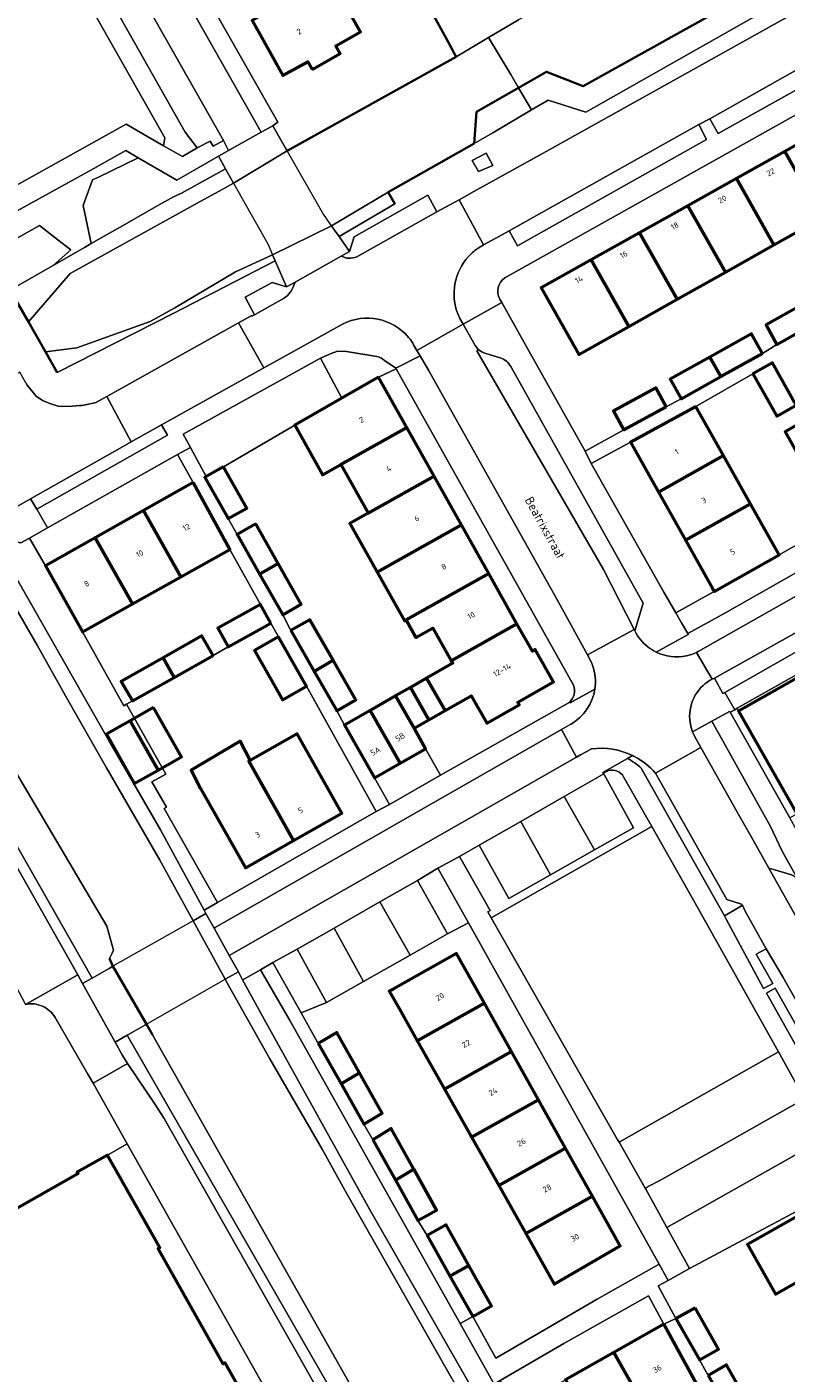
# Model space of a CAD drawing. Header units: metres. Extents: x 113441 to 115918, y 474822 to 477887.
# Tile 114 of 145: x 114617 to 114702, y 476439 to 476590. Entities that reach past the tile are written whole.
import ezdxf
from ezdxf.enums import TextEntityAlignment as Align

# ---------------------------------------------------------------- set-up
doc = ezdxf.new("R2010")
doc.units = ezdxf.units.M
for name, color, linetype, lineweight in [('B-WE-GK-BESCHOEIING-G', 252, 'GK-BESCHOEIING', 35), ('B-WE-GK-KADEMUUR-G', 252, 'Continuous', 35), ('B-WE-GR-BEPLANTING_CULTUUR_BOSPLANTSOEN-GV', 252, 'Continuous', 18), ('B-WE-GR-GROENVOORZIENING-GV', 252, 'Continuous', 18), ('B-WE-KW-KUNSTWERK_DEK-GV', 252, 'Continuous', 18), ('B-WE-KW-KUNSTWERK_LANDHOOFD-GV', 252, 'Continuous', 18), ('B-WE-OG-BEBOUWING-GV', 7, 'Continuous', 50), ('B-WE-OG-BEBOUWING-T18', 7, 'Continuous', 50), ('B-WE-OG-BEBOUWING_LUIFEL-GV', 7, 'Continuous', 50), ('B-WE-OG-TERREIN_CULTUURSCHEIDING-GV', 252, 'Continuous', 18), ('B-WE-OG-TERREIN_ERF-GV', 252, 'Continuous', 18), ('B-WE-OG-TOPOGRAFIE-T18', 7, 'Continuous', 18), ('B-WE-OG-WATER-GV', 252, 'Continuous', 18), ('B-WE-OG-WATER_SLOOT-GV', 252, 'Continuous', 18), ('B-WE-VH-VERHARDING_GESLOTEN-GV', 252, 'Continuous', 18), ('B-WE-VH-VERHARDING_OPEN-GV', 252, 'Continuous', 18)]:
    doc.layers.add(name, color=color, linetype=linetype, lineweight=lineweight)
doc.styles.add('NLCS-ISO-ANNOTATIEF-T18', font='NLCS-ISO.ttf', dxfattribs={"height": 1.8})
doc.linetypes.add('GK-BESCHOEIING', pattern='A,30,-5,[1,NLCS.SHX,S=1,R=0,X=0,Y=0],-5', length=40)

msp = doc.modelspace()

# ---------------------------------------------------------------- linework, layer by layer
at = {"layer": 'B-WE-GK-BESCHOEIING-G', "ltscale": 0.5, "flags": 128}
for points in [[(114747.837, 476622.666), (114743.965, 476620.358), (114742.416, 476618.624), (114679.101, 476583.357), (114674.981, 476584.965), (114671.865, 476583.184), (114667.144, 476580.486), (114666.882, 476576.921)], [(114663.997, 476588.242), (114658.63, 476598.081)], [(114645.893, 476576.113), (114664.872, 476586.642), (114664.688, 476586.978)], [(114664.688, 476586.978), (114663.997, 476588.242)], [(114626.371, 476484.694), (114625.98, 476485.574)], [(114630.119, 476478.183), (114626.371, 476484.694)], [(114630.811, 476476.983), (114630.119, 476478.183)]]:
    msp.add_lwpolyline(points, dxfattribs=at)
at = {"layer": 'B-WE-GK-KADEMUUR-G'}
for points in [[(114657.963, 476570.173), (114657.227, 476571.48), (114666.882, 476576.921)], [(114614.964, 476560.297), (114615.407, 476559.521), (114616.896, 476556.916), (114618.812, 476553.565), (114620.132, 476551.258)]]:
    msp.add_lwpolyline(points, dxfattribs=at)
at = {"layer": 'B-WE-GR-BEPLANTING_CULTUUR_BOSPLANTSOEN-GV'}
for points in [[(114627.702, 476567.848), (114631.415, 476569.97), (114633.177, 476570.933), (114634.056, 476571.342), (114638.977, 476574.103), (114638.193, 476575.491), (114633.535, 476572.83), (114629.194, 476575.335), (114624.759, 476573.166), (114624.081, 476572.834), (114623.017, 476569.976), (114623.946, 476565.701)], [(114619.663, 476563.254), (114621.667, 476565.011), (114620.207, 476566.129), (114618.124, 476567.725), (114611.301, 476563.891), (114612.348, 476559.097), (114615.163, 476559.307), (114615.407, 476559.521), (114614.964, 476560.297), (114615.683, 476560.979)], [(114702.038, 476468.788), (114703.814, 476469.739), (114703.921, 476469.825), (114701.019, 476475.11), (114683.12, 476464.982), (114686.065, 476459.813), (114688.022, 476460.862)]]:
    msp.add_lwpolyline(points, close=True, dxfattribs=at)
at = {"layer": 'B-WE-GR-GROENVOORZIENING-GV'}
for points in [[(114597.588, 476649.784), (114596.998, 476650.778), (114595.563, 476653.344), (114595.004, 476654.411), (114577.111, 476685.939), (114576.551, 476686.926), (114575.005, 476689.603), (114574.461, 476690.618), (114570.488, 476697.609), (114568.18, 476696.232), (114568.051, 476695.767), (114568.135, 476695.078), (114568.545, 476694.112), (114574.026, 476684.511), (114583.99, 476667.365), (114634.485, 476578.2), (114635.82, 476576.432), (114637.255, 476577.2), (114637.598, 476576.612), (114638.756, 476577.248)], [(114722.929, 476602.837), (114744.036, 476614.692), (114745.187, 476615.339), (114745.362, 476615.437), (114747.08, 476616.423), (114746.013, 476618.17), (114745.922, 476618.126), (114679.413, 476580.454), (114675.168, 476581.789), (114673.31, 476580.694), (114668.965, 476578.133), (114666.882, 476576.921), (114657.227, 476571.48), (114657.963, 476570.173), (114651.725, 476566.496), (114652.905, 476564.823), (114653.403, 476566.479), (114661.676, 476571.135), (114662.708, 476569.27), (114663.661, 476569.794), (114665.177, 476570.628), (114666.836, 476571.541), (114674.963, 476576.013)], [(114668.954, 476574.475), (114667.365, 476573.787), (114666.666, 476575.031), (114668.224, 476575.826)], [(114632.489, 476544.237), (114631.814, 476545.401), (114628.409, 476543.478), (114627.434, 476542.925), (114617.141, 476537.096), (114617.826, 476535.937)], [(114710.918, 476533.324), (114710.244, 476534.565), (114709.648, 476535.662), (114701.075, 476530.8), (114693.786, 476526.685), (114689.492, 476524.298), (114690.134, 476523.194), (114690.836, 476521.988), (114694.986, 476524.288)], [(114622.967, 476522.173), (114618.822, 476529.581), (114616.996, 476532.678), (114616.024, 476532.143), (114614.305, 476532.494), (114613.429, 476531.987), (114613.575, 476531.733), (114614.21, 476530.549), (114625.923, 476510.007), (114631.718, 476500), (114636.609, 476490.995), (114636.67, 476491.03), (114638.08, 476491.836), (114632.1, 476502.38), (114632.37, 476502.54), (114630.74, 476505.36), (114632.31, 476506.24), (114627.907, 476514.065), (114627.606, 476513.883)], [(114602.534, 476521.05), (114602.099, 476519.586), (114601.374, 476519.811), (114601.117, 476519.755), (114603.093, 476517.48), (114604.733, 476514.995), (114622.426, 476483.721), (114622.968, 476482.764), (114624.029, 476483.366)], [(114696.522, 476513.3), (114696.361, 476513.604), (114696.091, 476513.452), (114695.581, 476513.164), (114702.272, 476501.337), (114703.047, 476501.776)], [(114631.444, 476506.689), (114628.763, 476505.189), (114625.641, 476510.696), (114628.311, 476512.211)], [(114693.513, 476512.15), (114691.369, 476510.965), (114691.572, 476510.481), (114692.289, 476509.216), (114696.642, 476501.53), (114697.979, 476499.146), (114699.919, 476495.7), (114700.966, 476495.38), (114702.477, 476494.954), (114702.776, 476494.788), (114703.255, 476494.295), (114701.402, 476497.598), (114700.123, 476500.366), (114698.781, 476502.727)], [(114691.669, 476491.778), (114686.801, 476500.364), (114668.802, 476490.114), (114682.926, 476465.323), (114683.12, 476464.982), (114701.019, 476475.11)], [(114662.794, 476495.686), (114660.521, 476494.299), (114663.882, 476488.323), (114666.233, 476489.571)], [(114698.519, 476486.039), (114699.617, 476486.656), (114697.277, 476490.882), (114696.962, 476491.52), (114696.484, 476491.239), (114694.941, 476490.332), (114695.123, 476489.979), (114697.494, 476485.602), (114699.338, 476482.197), (114700.356, 476482.77)], [(114647.017, 476486.587), (114644.295, 476485.093), (114647.492, 476479.477), (114650.303, 476480.631)], [(114706.277, 476475.005), (114705.084, 476474.33), (114700.625, 476482.217), (114699.641, 476481.661), (114704.122, 476473.735), (114707.166, 476468.351), (114708.963, 476469.301), (114708.963, 476469.447), (114708.57, 476470.665), (114708.423, 476471.12)], [(114627.98, 476476.96), (114626.621, 476476.183), (114627.411, 476474.767), (114627.988, 476473.789), (114631.016, 476469.3), (114632.107, 476467.613), (114667.036, 476405.991), (114667.446, 476406.224), (114669.69, 476402.29), (114671.762, 476398.669), (114672.272, 476399.049), (114672.547, 476399.255), (114657.732, 476425.202)]]:
    msp.add_lwpolyline(points, close=True, dxfattribs=at)
for points in [[(114541.902, 476687.238), (114542.995, 476685.282), (114544.911, 476681.855), (114545.511, 476680.781), (114579.649, 476620.498), (114591.49, 476599.587), (114591.549, 476599.486), (114599.435, 476585.898), (114609.148, 476568.719), (114627.867, 476579.088), (114632.039, 476576.665), (114632.207, 476577.552), (114572.818, 476682.269), (114566.896, 476692.71)], [(114611.301, 476563.891), (114618.124, 476567.725), (114620.207, 476566.129), (114621.667, 476565.011), (114619.663, 476563.254), (114623.191, 476565.27), (114623.946, 476565.701), (114623.017, 476569.976), (114624.081, 476572.834), (114624.759, 476573.166), (114629.194, 476575.335), (114627.819, 476576.128), (114624.222, 476574.137), (114608.09, 476565.21)], [(114616.585, 476550.107), (114616.745, 476549.825), (114617.745, 476548.615), (114618.48, 476548.121), (114619.302, 476547.764), (114620.226, 476547.489), (114620.709, 476547.434), (114621.795, 476547.46), (114622.622, 476547.541), (114622.928, 476547.571), (114624.507, 476547.895), (114624.538, 476547.912), (114625.687, 476548.558), (114640.189, 476556.679), (114640.436, 476556.817), (114641.932, 476557.645), (114641.972, 476557.575), (114642.249, 476557.729), (114641.205, 476559.705), (114644.241, 476561.331), (114645.844, 476560.844), (114644.565, 476563.787), (114633.195, 476557.919), (114620.132, 476551.258), (114618.812, 476553.565), (114616.896, 476556.916), (114615.407, 476559.521)], [(114655.981, 476553.03), (114652.563, 476553.603), (114651.535, 476553.633), (114650.852, 476553.4), (114649.627, 476552.873), (114652.037, 476548.378), (114656.149, 476550.744), (114658.148, 476551.682)], [(114658.148, 476551.682), (114658.111, 476551.748), (114656.811, 476552.614)], [(114684.641, 476508.307), (114684.083, 476507.992)], [(114667.441, 476498.275), (114665.223, 476497.002), (114668.682, 476490.957), (114668.409, 476490.803), (114668.802, 476490.114), (114686.801, 476500.364), (114683.642, 476505.936)], [(114681.945, 476506.645), (114681.349, 476506.349), (114681.401, 476506.252), (114684.752, 476500.212), (114680.372, 476497.73), (114675.447, 476494.94), (114670.774, 476492.292), (114667.441, 476498.275)], [(114685.614, 476506.885), (114694.941, 476490.332), (114696.484, 476491.239), (114696.962, 476491.52), (114696.873, 476491.666), (114695.223, 476492.17), (114687.217, 476506.343)]]:
    msp.add_lwpolyline(points, dxfattribs=at)
for points in [[(114656.811, 476552.614, 0.1416176), (114655.981, 476553.03)], [(114684.083, 476507.992, -0.0581633), (114685.614, 476506.885)], [(114684.882, 476508.185, 0.0082779), (114684.641, 476508.307)], [(114687.217, 476506.343, 0.0916965), (114684.882, 476508.185)], [(114683.642, 476505.936, 0.3246557), (114681.945, 476506.645)]]:
    msp.add_lwpolyline(points, format="xyb", dxfattribs=at)
at = {"layer": 'B-WE-KW-KUNSTWERK_DEK-GV'}
for points in [[(114645.893, 476576.113), (114645.792, 476576.291), (114645.101, 476577.514), (114644.308, 476578.915), (114642.997, 476578.181), (114639.326, 476576.125), (114638.193, 476575.491), (114638.977, 476574.103), (114639.024, 476574.02), (114639.746, 476572.743), (114639.898, 476572.473), (114643.769, 476565.619), (114644.273, 476564.458), (114644.565, 476563.787), (114645.844, 476560.844), (114646.797, 476561.381), (114651.966, 476564.294), (114652.905, 476564.823), (114651.725, 476566.496), (114651.215, 476567.219), (114650.881, 476567.693), (114649.889, 476569.098)], [(114639.415, 476485.903), (114637.707, 476488.958), (114636.789, 476490.602), (114635.372, 476489.799), (114626.371, 476484.694), (114625.938, 476484.448), (114624.546, 476483.659), (114624.029, 476483.366), (114622.968, 476482.764), (114626.621, 476476.183), (114627.98, 476476.96), (114628.116, 476477.038), (114629.957, 476478.09), (114630.119, 476478.183), (114638.953, 476483.236), (114640.432, 476484.081)]]:
    msp.add_lwpolyline(points, close=True, dxfattribs=at)
at = {"layer": 'B-WE-KW-KUNSTWERK_LANDHOOFD-GV'}
for points in [[(114645.893, 476576.113), (114645.792, 476576.291), (114645.101, 476577.514), (114644.308, 476578.915), (114642.997, 476578.181), (114639.326, 476576.125), (114638.193, 476575.491), (114638.977, 476574.103), (114639.024, 476574.02), (114639.746, 476572.743), (114639.898, 476572.473)], [(114650.881, 476567.693), (114644.273, 476564.458), (114644.565, 476563.787), (114645.844, 476560.844), (114646.797, 476561.381), (114651.966, 476564.294), (114652.905, 476564.823), (114651.725, 476566.496), (114651.215, 476567.219)], [(114639.415, 476485.903), (114637.707, 476488.958), (114636.789, 476490.602), (114635.372, 476489.799), (114638.953, 476483.236), (114640.432, 476484.081)], [(114626.371, 476484.694), (114625.938, 476484.448), (114624.546, 476483.659), (114624.029, 476483.366), (114622.968, 476482.764), (114626.621, 476476.183), (114627.98, 476476.96), (114628.116, 476477.038), (114629.957, 476478.09), (114630.119, 476478.183)]]:
    msp.add_lwpolyline(points, close=True, dxfattribs=at)
at = {"layer": 'B-WE-OG-BEBOUWING-GV'}
for points in [[(114648.717, 476585.216), (114651.856, 476586.998), (114651.363, 476587.868), (114654.146, 476589.447), (114649.232, 476598.107), (114643.192, 476594.569), (114644.589, 476592.183), (114641.966, 476590.707), (114645.437, 476584.541), (114648.223, 476586.086)], [(114707.134, 476579.071), (114701.708, 476576.031), (114705.908, 476568.596), (114711.333, 476571.639)], [(114701.708, 476576.031), (114696.281, 476572.991), (114700.483, 476565.554), (114705.908, 476568.596)], [(114696.281, 476572.991), (114690.855, 476569.951), (114695.058, 476562.511), (114700.483, 476565.554)], [(114690.855, 476569.951), (114685.428, 476566.911), (114689.633, 476559.469), (114695.058, 476562.511)], [(114685.428, 476566.911), (114680.002, 476563.871), (114684.207, 476556.427), (114689.633, 476559.469)], [(114680.002, 476563.871), (114674.401, 476560.733), (114678.608, 476553.286), (114684.207, 476556.427)], [(114705.357, 476556.926), (114704.123, 476559.111), (114699.608, 476556.586), (114700.833, 476554.396)], [(114699.208, 476553.4), (114697.975, 476555.605), (114693.294, 476552.988), (114694.537, 476550.788)], [(114694.537, 476550.788), (114693.294, 476552.988), (114688.865, 476550.512), (114690.098, 476548.307)], [(114698.113, 476551.088), (114700.819, 476546.353), (114703.002, 476547.574), (114700.327, 476552.34)], [(114656.149, 476550.744), (114652.037, 476548.378), (114648.8, 476546.516), (114646.771, 476545.349), (114649.884, 476539.798), (114651.925, 476540.942), (114659.32, 476545.088)], [(114688.391, 476547.394), (114687.247, 476549.52), (114682.505, 476546.969), (114683.649, 476544.843)], [(114691.746, 476547.458), (114684.396, 476543.453), (114687.531, 476537.854), (114694.834, 476541.943)], [(114659.32, 476545.088), (114651.925, 476540.942), (114654.987, 476535.48), (114662.382, 476539.626)], [(114703.967, 476545.858), (114701.737, 476544.611), (114704.252, 476540.114), (114706.481, 476541.361)], [(114694.834, 476541.943), (114687.531, 476537.854), (114690.56, 476532.446), (114697.863, 476536.536)], [(114638.762, 476540.674), (114636.826, 476539.578), (114636.686, 476539.499), (114639.297, 476534.887), (114641.373, 476536.062)], [(114635.378, 476538.919), (114629.794, 476535.769), (114633.99, 476528.33), (114639.487, 476531.4)], [(114662.382, 476539.626), (114654.987, 476535.48), (114652.946, 476534.336), (114656.008, 476528.874), (114658.049, 476530.018), (114665.444, 476534.164)], [(114629.794, 476535.769), (114624.394, 476532.724), (114628.577, 476525.307), (114633.99, 476528.33)], [(114697.863, 476536.536), (114690.56, 476532.446), (114693.589, 476527.037), (114693.677, 476526.88), (114693.786, 476526.685), (114701.075, 476530.8)], [(114642.384, 476534.278), (114640.308, 476533.103), (114642.823, 476528.66), (114644.904, 476529.827)], [(114665.444, 476534.164), (114658.049, 476530.018), (114656.008, 476528.874), (114659.071, 476523.412), (114659.245, 476523.51), (114661.111, 476524.556), (114668.506, 476528.702)], [(114624.394, 476532.724), (114618.822, 476529.581), (114622.967, 476522.173), (114628.577, 476525.307)], [(114644.904, 476529.827), (114642.823, 476528.66), (114645.41, 476524.092), (114647.486, 476525.267)], [(114668.506, 476528.702), (114661.111, 476524.556), (114659.245, 476523.51), (114660.351, 476521.536), (114662.217, 476522.583), (114662.257, 476522.605), (114664.311, 476518.941), (114671.666, 476523.066)], [(114644.078, 476523.157), (114642.907, 476525.252), (114638.127, 476522.581), (114639.298, 476520.486)], [(114646.328, 476522.319), (114648.949, 476517.737), (114651.063, 476518.995), (114648.463, 476523.54)], [(114671.666, 476523.066), (114664.311, 476518.941), (114664.473, 476518.652), (114661.537, 476516.977), (114663.608, 476513.346), (114666.544, 476515.02), (114668.292, 476511.954), (114671.924, 476514.002), (114671.76, 476514.288), (114675.773, 476516.588), (114673.729, 476520.19), (114673.402, 476520.005)], [(114637.615, 476519.534), (114636.357, 476521.729), (114631.986, 476519.263), (114633.229, 476517.058)], [(114644.925, 476521.621), (114642.245, 476520.103), (114645.384, 476514.561), (114648.065, 476516.078)], [(114633.229, 476517.058), (114631.986, 476519.263), (114627.276, 476516.606), (114628.572, 476514.43)], [(114651.063, 476518.995), (114648.949, 476517.737), (114651.465, 476513.339), (114653.6, 476514.56)], [(114709.37, 476512.504), (114705.916, 476518.605), (114696.522, 476513.3), (114703.047, 476501.776), (114706.58, 476503.777), (114703.515, 476509.189)], [(114661.537, 476516.977), (114659.739, 476515.952), (114661.809, 476512.321), (114663.608, 476513.346)], [(114660.133, 476511.365), (114658.062, 476514.996), (114655.197, 476513.362), (114658.57, 476507.446), (114661.435, 476509.08)], [(114659.739, 476515.952), (114658.062, 476514.996), (114660.133, 476511.365), (114661.809, 476512.321)], [(114655.197, 476513.362), (114652.332, 476511.729), (114655.705, 476505.813), (114658.57, 476507.446)], [(114631.444, 476506.689), (114628.311, 476512.211), (114625.641, 476510.696), (114628.763, 476505.189)], [(114641.77, 476507.768), (114641.605, 476507.674), (114646.632, 476498.798), (114652.046, 476501.865), (114647.02, 476510.74)], [(114641.605, 476507.674), (114641.77, 476507.768), (114640.629, 476509.905), (114635.15, 476506.689), (114636.19, 476504.607), (114641.217, 476495.732), (114646.632, 476498.798)], [(114657.792, 476482.135), (114657.356, 476481.89), (114658.45, 476479.95), (114660.497, 476476.318), (114668.025, 476480.537), (114664.896, 476486.121)], [(114668.025, 476480.537), (114660.497, 476476.318), (114663.542, 476470.918), (114671.056, 476475.129)], [(114649.401, 476476.018), (114651.948, 476471.511), (114654.018, 476472.743), (114651.478, 476477.253)], [(114671.056, 476475.129), (114663.542, 476470.918), (114666.533, 476465.613), (114666.587, 476465.517), (114674.087, 476469.72)], [(114654.018, 476472.743), (114651.948, 476471.511), (114654.494, 476467.004), (114656.558, 476468.233)], [(114674.087, 476469.72), (114666.587, 476465.517), (114668.151, 476462.745), (114669.633, 476460.117), (114677.118, 476464.312)], [(114655.532, 476465.227), (114658.048, 476460.714), (114660.124, 476461.932), (114657.587, 476466.502)], [(114612.889, 476455.762), (114600.366, 476448.662), (114600.261, 476448.848), (114587.809, 476441.809), (114595.718, 476427.805), (114595.902, 476427.908), (114599.427, 476421.673), (114599.235, 476421.565), (114606.644, 476408.499), (114619.761, 476415.922), (114619.605, 476416.087), (114631.533, 476422.844), (114631.632, 476422.655), (114641.298, 476428.145), (114641.402, 476427.962), (114644.796, 476429.882), (114638.945, 476440.23), (114638.736, 476440.112), (114631.435, 476453.049), (114631.622, 476453.152), (114625.744, 476463.504), (114622.356, 476461.587), (114622.445, 476461.431), (114612.787, 476455.953)], [(114677.118, 476464.312), (114669.633, 476460.117), (114672.677, 476454.717), (114680.149, 476458.904)], [(114660.124, 476461.932), (114658.048, 476460.714), (114660.563, 476456.2), (114662.66, 476457.362)], [(114680.149, 476458.904), (114672.677, 476454.717), (114675.866, 476449.062), (114683.261, 476453.35)], [(114661.599, 476454.49), (114664.158, 476449.957), (114666.286, 476451.159), (114663.736, 476455.705)], [(114708.979, 476456.478), (114704.423, 476453.93), (114702.959, 476456.549), (114697.53, 476453.513), (114700.653, 476447.927), (114703.23, 476449.368), (114704.739, 476446.687), (114712.14, 476450.825)], [(114666.286, 476451.159), (114664.158, 476449.957), (114666.716, 476445.423), (114668.836, 476446.612)], [(114691.668, 476446.394), (114689.491, 476445.193), (114692.148, 476440.566), (114694.258, 476441.768)], [(114688.153, 476444.574), (114682.549, 476441.403), (114686.74, 476433.996), (114692.249, 476437.056)], [(114682.549, 476441.403), (114677.13, 476438.338), (114681.297, 476430.972), (114686.74, 476433.996)], [(114693.124, 476438.809), (114695.647, 476434.316), (114697.71, 476435.499), (114695.166, 476440.022)]]:
    msp.add_lwpolyline(points, close=True, dxfattribs=at)
at = {"layer": 'B-WE-OG-BEBOUWING_LUIFEL-GV'}
msp.add_lwpolyline([(114630.92, 476513.692), (114628.311, 476512.211), (114631.444, 476506.689), (114634.053, 476508.169)], close=True, dxfattribs=at)
at = {"layer": 'B-WE-OG-TERREIN_CULTUURSCHEIDING-GV'}
msp.add_lwpolyline([(114646.172, 476478.672), (114642.93, 476484.295), (114641.106, 476483.278), (114640.908, 476483.167), (114643.542, 476478.332), (114655.136, 476457.45), (114677.481, 476418.407), (114678.415, 476416.754), (114679.226, 476415.318), (114681.847, 476416.745), (114681.034, 476418.25), (114679.951, 476420.254), (114675.692, 476427.859), (114671.545, 476435.178), (114669.807, 476438.245), (114669.106, 476437.836), (114665.29, 476444.63)], close=True, dxfattribs=at)
at = {"layer": 'B-WE-OG-TERREIN_ERF-GV'}
for points in [[(114603.03, 476652.942), (114644.847, 476579.303), (114644.308, 476578.915), (114645.101, 476577.514), (114645.792, 476576.291), (114645.893, 476576.113), (114664.872, 476586.642), (114664.688, 476586.978), (114663.997, 476588.242), (114658.63, 476598.081)], [(114752.201, 476586.009), (114756.681, 476588.49), (114757.893, 476586.3), (114759.639, 476587.277), (114758.422, 476589.44), (114763.141, 476592.093), (114764.357, 476589.931), (114765.859, 476590.778), (114755.281, 476609.489), (114670.312, 476561.869)], [(114705.908, 476568.596), (114700.483, 476565.554), (114695.058, 476562.511), (114689.633, 476559.469), (114684.207, 476556.427), (114678.608, 476553.286), (114674.401, 476560.733), (114680.002, 476563.871), (114685.428, 476566.911), (114690.855, 476569.951), (114696.281, 476572.991), (114701.708, 476576.031), (114707.134, 476579.071)], [(114669.754, 476559.481), (114669.968, 476559.099), (114672.67, 476554.281), (114679.321, 476542.442), (114683.649, 476544.843), (114682.505, 476546.969), (114687.247, 476549.52), (114688.391, 476547.394), (114690.098, 476548.307), (114688.865, 476550.512), (114693.294, 476552.988), (114697.975, 476555.605), (114699.208, 476553.4), (114700.833, 476554.396), (114699.608, 476556.586), (114704.123, 476559.111)], [(114678.002, 476516.183), (114658.148, 476551.682), (114656.149, 476550.744), (114659.32, 476545.088), (114662.382, 476539.626), (114665.444, 476534.164), (114668.506, 476528.702), (114671.666, 476523.066), (114673.402, 476520.005), (114673.729, 476520.19), (114675.773, 476516.588), (114671.76, 476514.288), (114671.924, 476514.002), (114668.292, 476511.954), (114666.544, 476515.02), (114663.608, 476513.346), (114661.809, 476512.321), (114660.133, 476511.365), (114661.435, 476509.08), (114663.107, 476506.108), (114677.589, 476514.313)], [(114726.104, 476429.974), (114713.775, 476451.999), (114708.904, 476460.447), (114705.287, 476458.424), (114691.034, 476450.799), (114688.63, 476449.476), (114687.499, 476448.854), (114689.491, 476445.193), (114691.668, 476446.394), (114694.258, 476441.768), (114692.148, 476440.566), (114693.124, 476438.809), (114695.166, 476440.022), (114697.71, 476435.499)], [(114710.907, 476435.733), (114707.823, 476441.21), (114704.739, 476446.687), (114703.23, 476449.368), (114700.653, 476447.927), (114697.53, 476453.513), (114702.959, 476456.549), (114704.423, 476453.93), (114708.979, 476456.478), (114712.14, 476450.825), (114715.207, 476445.339), (114718.275, 476439.853), (114721.343, 476434.367)]]:
    msp.add_lwpolyline(points, dxfattribs=at)
for points in [[(114648.717, 476585.216), (114648.223, 476586.086), (114645.437, 476584.541), (114641.966, 476590.707), (114644.589, 476592.183), (114643.192, 476594.569), (114649.232, 476598.107), (114654.146, 476589.447), (114651.363, 476587.868), (114651.856, 476586.998)], [(114701.737, 476544.611), (114703.967, 476545.858), (114703.002, 476547.574), (114700.819, 476546.353), (114698.113, 476551.088), (114691.746, 476547.458), (114694.834, 476541.943), (114697.863, 476536.536), (114701.075, 476530.8), (114709.648, 476535.662), (114708.995, 476536.863), (114706.768, 476535.617), (114704.252, 476540.114)], [(114664.311, 476518.941), (114662.257, 476522.605), (114662.217, 476522.583), (114660.351, 476521.536), (114659.245, 476523.51), (114659.071, 476523.412), (114656.008, 476528.874), (114652.946, 476534.336), (114654.987, 476535.48), (114651.925, 476540.942), (114649.884, 476539.798), (114646.771, 476545.349), (114638.762, 476540.674), (114641.373, 476536.062), (114639.297, 476534.887), (114640.308, 476533.103), (114642.384, 476534.278), (114644.904, 476529.827), (114647.486, 476525.267), (114645.41, 476524.092), (114646.328, 476522.319), (114648.463, 476523.54), (114651.063, 476518.995), (114653.6, 476514.56), (114651.465, 476513.339), (114652.332, 476511.729), (114655.197, 476513.362), (114658.062, 476514.996), (114659.739, 476515.952), (114661.537, 476516.977), (114664.473, 476518.652)], [(114687.531, 476537.854), (114684.396, 476543.453), (114680.001, 476541.056), (114688.138, 476526.627), (114689.492, 476524.298), (114693.786, 476526.685), (114693.677, 476526.88), (114693.589, 476527.037), (114690.56, 476532.446)], [(114635.378, 476538.919), (114633.622, 476542.073), (114619.021, 476533.822), (114616.996, 476532.678), (114618.822, 476529.581), (114624.394, 476532.724), (114629.794, 476535.769)], [(114642.907, 476525.252), (114639.487, 476531.4), (114633.99, 476528.33), (114628.577, 476525.307), (114622.967, 476522.173), (114627.606, 476513.883), (114627.907, 476514.065), (114628.572, 476514.43), (114627.276, 476516.606), (114631.986, 476519.263), (114636.357, 476521.729), (114637.615, 476519.534), (114639.298, 476520.486), (114638.127, 476522.581)], [(114715.857, 476524.613), (114696.361, 476513.604), (114696.522, 476513.3), (114705.916, 476518.605), (114715.309, 476523.91), (114721.843, 476512.419), (114722.587, 476512.84)], [(114648.065, 476516.078), (114645.384, 476514.561), (114642.245, 476520.103), (114644.925, 476521.621), (114644.078, 476523.157), (114639.298, 476520.486), (114637.615, 476519.534), (114633.229, 476517.058), (114628.572, 476514.43), (114627.907, 476514.065), (114632.31, 476506.24), (114630.74, 476505.36), (114632.37, 476502.54), (114632.1, 476502.38), (114638.08, 476491.836), (114655.887, 476502.021)], [(114647.02, 476510.74), (114652.046, 476501.865), (114646.632, 476498.798), (114641.217, 476495.732), (114636.19, 476504.607), (114635.15, 476506.689), (114640.629, 476509.905), (114641.77, 476507.768)], [(114666.233, 476489.571), (114663.882, 476488.323), (114659.685, 476485.945), (114654.473, 476482.993), (114650.303, 476480.631), (114647.492, 476479.477), (114649.401, 476476.018), (114651.478, 476477.253), (114654.018, 476472.743), (114656.558, 476468.233), (114654.494, 476467.004), (114655.532, 476465.227), (114657.587, 476466.502), (114660.124, 476461.932), (114662.66, 476457.362), (114660.563, 476456.2), (114661.599, 476454.49), (114663.736, 476455.705), (114666.286, 476451.159), (114668.836, 476446.612), (114666.716, 476445.423), (114669.295, 476440.756), (114680.679, 476447.363), (114687.622, 476451.308)], [(114672.677, 476454.717), (114669.633, 476460.117), (114668.151, 476462.745), (114666.587, 476465.517), (114666.533, 476465.613), (114663.542, 476470.918), (114660.497, 476476.318), (114658.45, 476479.95), (114657.356, 476481.89), (114657.792, 476482.135), (114664.896, 476486.121), (114668.025, 476480.537), (114671.056, 476475.129), (114674.087, 476469.72), (114677.118, 476464.312), (114680.149, 476458.904), (114683.261, 476453.35), (114675.866, 476449.062)], [(114688.153, 476444.574), (114686.42, 476447.75), (114676.948, 476442.411), (114669.807, 476438.245), (114671.545, 476435.178), (114677.13, 476438.338), (114682.549, 476441.403)]]:
    msp.add_lwpolyline(points, close=True, dxfattribs=at)
for points in [[(114670.312, 476561.869, 0.3884149), (114669.754, 476559.481)], [(114677.589, 476514.313, 0.3278198), (114678.002, 476516.183)]]:
    msp.add_lwpolyline(points, format="xyb", dxfattribs=at)
at = {"layer": 'B-WE-OG-WATER-GV'}
for points in [[(114705.038, 476609.458), (114674.049, 476591.991), (114671.857, 476590.779), (114668.501, 476588.791), (114671.005, 476584.644), (114671.865, 476583.184), (114674.981, 476584.965), (114679.101, 476583.357), (114742.416, 476618.624)], [(114658.63, 476598.081), (114663.997, 476588.242), (114664.688, 476586.978), (114664.872, 476586.642), (114668.501, 476588.791), (114671.857, 476590.779)], [(114664.39, 476438.492), (114652.384, 476459.601), (114649.841, 476464.167), (114643.971, 476474.306), (114639.767, 476481.733), (114639.476, 476482.27), (114638.953, 476483.236), (114635.372, 476489.799), (114631.579, 476496.671), (114625.639, 476506.944), (114621.064, 476514.996), (114617.874, 476520.697), (114612.667, 476529.628)], [(114603.964, 476525.862), (114625.681, 476489.168), (114626.444, 476486.508), (114626.278, 476486.173), (114625.98, 476485.574), (114626.371, 476484.694), (114630.119, 476478.183), (114630.811, 476476.983), (114656.706, 476431.189)]]:
    msp.add_lwpolyline(points, dxfattribs=at)
msp.add_lwpolyline([(114668.501, 476588.791), (114664.872, 476586.642), (114645.893, 476576.113), (114639.898, 476572.473), (114638.616, 476571.761), (114635.824, 476570.218), (114621.582, 476562.348), (114616.896, 476556.916), (114618.812, 476553.565), (114622.31, 476554.035), (114630.546, 476556.974), (114633.305, 476558.488), (114640.132, 476562.545), (114644.202, 476564.423), (114644.273, 476564.458), (114650.881, 476567.693), (114657.227, 476571.48), (114666.882, 476576.921), (114667.144, 476580.486), (114671.865, 476583.184), (114671.005, 476584.644)], close=True, dxfattribs=at)
at = {"layer": 'B-WE-OG-WATER_SLOOT-GV'}
for points in [[(114745.922, 476618.126), (114746.013, 476618.17), (114749.31, 476620.092), (114748.569, 476621.388), (114747.837, 476622.666), (114743.965, 476620.358), (114742.416, 476618.624), (114679.101, 476583.357), (114674.981, 476584.965), (114671.865, 476583.184), (114673.31, 476580.694), (114675.168, 476581.789), (114679.413, 476580.454)], [(114673.31, 476580.694), (114671.865, 476583.184), (114667.144, 476580.486), (114666.882, 476576.921), (114668.965, 476578.133)], [(114621.582, 476562.348), (114635.824, 476570.218), (114638.616, 476571.761), (114639.898, 476572.473), (114639.746, 476572.743), (114639.024, 476574.02), (114638.977, 476574.103), (114634.056, 476571.342), (114633.177, 476570.933), (114631.415, 476569.97), (114627.702, 476567.848), (114623.946, 476565.701), (114623.191, 476565.27), (114619.663, 476563.254), (114615.683, 476560.979), (114614.964, 476560.297), (114615.407, 476559.521), (114616.896, 476556.916)], [(114657.963, 476570.173), (114657.227, 476571.48), (114650.881, 476567.693), (114651.215, 476567.219), (114651.725, 476566.496)], [(114644.565, 476563.787), (114644.273, 476564.458), (114644.202, 476564.423), (114640.132, 476562.545), (114633.305, 476558.488), (114630.546, 476556.974), (114622.31, 476554.035), (114618.812, 476553.565), (114620.132, 476551.258), (114633.195, 476557.919)], [(114614.21, 476530.549), (114612.91, 476529.773), (114612.667, 476529.628), (114617.874, 476520.697), (114621.064, 476514.996), (114625.639, 476506.944), (114631.579, 476496.671), (114635.372, 476489.799), (114636.789, 476490.602), (114636.609, 476490.995), (114631.718, 476500), (114625.923, 476510.007)], [(114603.964, 476525.862), (114602.534, 476521.05), (114624.029, 476483.366), (114624.546, 476483.659), (114625.938, 476484.448), (114626.371, 476484.694), (114625.98, 476485.574), (114626.278, 476486.173), (114626.444, 476486.508), (114625.681, 476489.168)], [(114655.136, 476457.45), (114643.542, 476478.332), (114640.908, 476483.167), (114640.432, 476484.081), (114638.953, 476483.236), (114639.476, 476482.27), (114639.767, 476481.733), (114643.971, 476474.306), (114649.841, 476464.167), (114652.384, 476459.601), (114664.39, 476438.492), (114677.227, 476416.09), (114677.937, 476416.487), (114678.415, 476416.754), (114677.481, 476418.407)], [(114656.706, 476431.189), (114630.811, 476476.983), (114630.119, 476478.183), (114629.957, 476478.09), (114628.116, 476477.038), (114627.98, 476476.96), (114657.732, 476425.202), (114672.547, 476399.255), (114672.272, 476399.049), (114672.568, 476398.543), (114681.002, 476384.128), (114685.532, 476377.406), (114688.861, 476372.467), (114689.667, 476372.923), (114690.65, 476373.48), (114687.726, 476378.606), (114674.959, 476400.989), (114674.32, 476400.577)]]:
    msp.add_lwpolyline(points, close=True, dxfattribs=at)
at = {"layer": 'B-WE-VH-VERHARDING_GESLOTEN-GV'}
for points in [[(114709.004, 476588.552), (114713.697, 476591.185), (114729.36, 476599.918), (114730.605, 476600.617), (114746.078, 476609.375), (114746.586, 476609.658), (114747.95, 476610.419), (114748.195, 476610.555), (114745.362, 476615.437), (114745.187, 476615.339), (114744.036, 476614.692), (114722.929, 476602.837), (114674.963, 476576.013), (114666.836, 476571.541), (114665.177, 476570.628), (114667.931, 476565.558), (114669.736, 476566.555), (114670.805, 476567.145), (114692.071, 476579.049), (114693.289, 476579.703)], [(114645.893, 476576.113), (114645.792, 476576.291), (114645.101, 476577.514), (114644.308, 476578.915), (114642.997, 476578.181), (114639.326, 476576.125), (114638.193, 476575.491), (114638.977, 476574.103), (114639.024, 476574.02), (114639.746, 476572.743), (114639.898, 476572.473), (114643.769, 476565.619), (114644.273, 476564.458), (114644.565, 476563.787), (114645.844, 476560.844), (114646.797, 476561.381), (114651.966, 476564.294), (114652.905, 476564.823), (114651.725, 476566.496), (114651.215, 476567.219), (114650.881, 476567.693), (114649.889, 476569.098)], [(114668.954, 476574.475), (114668.224, 476575.826), (114666.666, 476575.031), (114667.365, 476573.787)], [(114643.014, 476551.621), (114643.283, 476551.77), (114640.436, 476556.817), (114640.189, 476556.679), (114625.687, 476548.558), (114628.409, 476543.478), (114631.814, 476545.401)], [(114667.351, 476553.797), (114666.994, 476554.266), (114665.628, 476556.665), (114660.45, 476553.719), (114660.806, 476553.111), (114661.739, 476551.518), (114675.922, 476526.243), (114679.604, 476519.587), (114684.828, 476522.437), (114681.37, 476529.158), (114667.165, 476553.69)], [(114699.919, 476495.7), (114697.979, 476499.146), (114696.642, 476501.53), (114692.289, 476509.216), (114687.217, 476506.343), (114695.223, 476492.17), (114696.873, 476491.666), (114696.962, 476491.52), (114697.277, 476490.882), (114699.617, 476486.656), (114701.521, 476483.415), (114706.277, 476475.005), (114708.423, 476471.12), (114708.57, 476470.665), (114715.332, 476458.477), (114715.922, 476457.506), (114720.045, 476459.756), (114719.714, 476460.398)], [(114639.415, 476485.903), (114637.707, 476488.958), (114636.789, 476490.602), (114635.372, 476489.799), (114626.371, 476484.694), (114625.938, 476484.448), (114624.546, 476483.659), (114624.029, 476483.366), (114622.968, 476482.764), (114626.621, 476476.183), (114627.98, 476476.96), (114628.116, 476477.038), (114629.957, 476478.09), (114630.119, 476478.183), (114638.953, 476483.236), (114640.432, 476484.081)]]:
    msp.add_lwpolyline(points, close=True, dxfattribs=at)
for points in [[(114667.931, 476565.558), (114665.177, 476570.628), (114663.661, 476569.794), (114662.708, 476569.27), (114653.703, 476564.237)], [(114651.966, 476564.294), (114646.797, 476561.381)], [(114666.537, 476564.554), (114666.569, 476564.584)], [(114667.77, 476565.468), (114667.931, 476565.558)], [(114645.483, 476559.536), (114642.249, 476557.729), (114641.972, 476557.575), (114641.932, 476557.645), (114640.436, 476556.817), (114643.283, 476551.77), (114644.78, 476552.601), (114652.128, 476556.681)], [(114660.117, 476554.288), (114660.45, 476553.719), (114665.628, 476556.665), (114665.283, 476557.289), (114664.911, 476558.201)], [(114625.687, 476548.558), (114624.538, 476547.912), (114624.507, 476547.895), (114622.928, 476547.571), (114622.622, 476547.541), (114621.795, 476547.46), (114620.709, 476547.434), (114620.226, 476547.489), (114619.302, 476547.764), (114618.48, 476548.121), (114617.745, 476548.615), (114616.745, 476549.825), (114616.585, 476550.107), (114615.912, 476551.295), (114610.717, 476548.346), (114611.374, 476547.181), (114612.104, 476545.991)], [(114610.111, 476539.465), (114609.588, 476539.227), (114609.347, 476539.117), (114612.129, 476534.258), (114612.192, 476534.293), (114617.141, 476537.096), (114627.434, 476542.925), (114628.409, 476543.478), (114625.687, 476548.558)]]:
    msp.add_lwpolyline(points, dxfattribs=at)
for points in [[(114653.703, 476564.237, -0.2269316), (114651.966, 476564.294)], [(114664.911, 476558.201, -0.2866523), (114666.537, 476564.554)], [(114666.569, 476564.584, -0.0610955), (114667.77, 476565.468)], [(114646.797, 476561.381, -0.1825462), (114645.483, 476559.536)], [(114652.128, 476556.681, -0.3495758), (114659.52, 476555.192)], [(114659.52, 476555.192, -0.0704893), (114660.117, 476554.288)]]:
    msp.add_lwpolyline(points, format="xyb", dxfattribs=at)
at = {"layer": 'B-WE-VH-VERHARDING_OPEN-GV'}
for points in [[(114632.039, 476576.665), (114634.155, 476575.468), (114635.82, 476576.432), (114634.485, 476578.2), (114583.99, 476667.365), (114574.026, 476684.511), (114568.545, 476694.112), (114568.135, 476695.078), (114568.051, 476695.767), (114568.18, 476696.232), (114570.488, 476697.609), (114569.788, 476698.844), (114568.092, 476697.75), (114567.157, 476697.443), (114566.707, 476698.287), (114559.778, 476695.171), (114551.667, 476691.681), (114548.92, 476691.22), (114547.952, 476691.099), (114549.541, 476688.536), (114551.905, 476689.047), (114555.585, 476690.493), (114562.933, 476693.591)], [(114566.896, 476692.71), (114572.818, 476682.269), (114632.207, 476577.552), (114632.039, 476576.665)], [(114670.312, 476561.869), (114755.281, 476609.489)], [(114709.97, 476586.815), (114694.249, 476578.037), (114693.289, 476579.703), (114692.071, 476579.049), (114692.943, 476577.355), (114671.726, 476565.456), (114670.805, 476567.145), (114669.736, 476566.555), (114667.931, 476565.558), (114667.77, 476565.468)], [(114662.708, 476569.27), (114661.676, 476571.135), (114653.403, 476566.479), (114652.905, 476564.823), (114651.966, 476564.294)], [(114653.703, 476564.237), (114662.708, 476569.27)], [(114690.686, 476519.483), (114691.253, 476519.637), (114691.8, 476519.862), (114691.982, 476519.965), (114726.521, 476539.518), (114764.472, 476560.947), (114765.569, 476561.566), (114775.38, 476567.101)], [(114666.569, 476564.584), (114666.537, 476564.554)], [(114646.797, 476561.381), (114645.844, 476560.844), (114644.241, 476561.331), (114641.205, 476559.705), (114642.249, 476557.729), (114645.483, 476559.536)], [(114664.911, 476558.201), (114665.283, 476557.289), (114665.628, 476556.665), (114669.968, 476559.099), (114669.754, 476559.481)], [(114679.321, 476542.442), (114672.67, 476554.281), (114669.968, 476559.099), (114665.628, 476556.665), (114666.994, 476554.266), (114667.351, 476553.797)], [(114705.357, 476556.926), (114700.833, 476554.396), (114699.208, 476553.4), (114694.537, 476550.788), (114690.098, 476548.307), (114688.391, 476547.394), (114683.649, 476544.843), (114679.321, 476542.442), (114680.001, 476541.056), (114684.396, 476543.453), (114691.746, 476547.458), (114698.113, 476551.088), (114700.327, 476552.34), (114703.002, 476547.574)], [(114652.128, 476556.681), (114644.78, 476552.601), (114643.283, 476551.77), (114643.014, 476551.621), (114631.814, 476545.401), (114632.489, 476544.237), (114617.826, 476535.937), (114619.021, 476533.822), (114633.622, 476542.073), (114635.057, 476542.843), (114634.24, 476544.349), (114649.627, 476552.873)], [(114656.811, 476552.614), (114658.111, 476551.748), (114660.806, 476553.111), (114660.45, 476553.719), (114660.117, 476554.288)], [(114667.351, 476553.797), (114667.165, 476553.69), (114681.37, 476529.158), (114684.828, 476522.437), (114684.894, 476522.308), (114685.831, 476525.382), (114671.007, 476551.916)], [(114649.627, 476552.873), (114650.852, 476553.4), (114651.535, 476553.633), (114652.563, 476553.603), (114655.981, 476553.03)], [(114660.806, 476553.111), (114658.111, 476551.748), (114658.148, 476551.682), (114678.002, 476516.183)], [(114680.157, 476518.433), (114680.035, 476518.752), (114679.604, 476519.587), (114675.922, 476526.243), (114661.739, 476551.518), (114660.806, 476553.111)], [(114669.807, 476552.915), (114668.175, 476553.391)], [(114668.175, 476553.391), (114669.807, 476552.915)], [(114671.007, 476551.916), (114685.831, 476525.382), (114684.894, 476522.308)], [(114687.294, 476519.906), (114690.889, 476521.894), (114690.836, 476521.988), (114690.134, 476523.194), (114689.492, 476524.298), (114688.138, 476526.627), (114680.001, 476541.056), (114679.321, 476542.442)], [(114710.918, 476533.324), (114694.986, 476524.288), (114690.836, 476521.988), (114690.889, 476521.894), (114687.294, 476519.906)], [(114705.482, 476521.369), (114694.996, 476515.38), (114696.091, 476513.452), (114696.361, 476513.604), (114715.857, 476524.613)], [(114684.894, 476522.308), (114684.828, 476522.437), (114679.604, 476519.587), (114680.035, 476518.752), (114680.157, 476518.433)], [(114693.576, 476516.874), (114691.8, 476519.862), (114691.253, 476519.637), (114690.686, 476519.483)], [(114694.996, 476515.38), (114694.769, 476515.251), (114693.821, 476516.995), (114693.576, 476516.874), (114693.358, 476516.766)], [(114693.358, 476516.766), (114693.576, 476516.874)], [(114614.274, 476485.845), (114613.841, 476485.605), (114616.551, 476480.412), (114622.426, 476483.721), (114604.733, 476514.995)], [(114680.406, 476515.752), (114677.647, 476514.234), (114677.589, 476514.313), (114663.107, 476506.108), (114657.385, 476502.82), (114655.887, 476502.021), (114638.08, 476491.836), (114636.67, 476491.03), (114636.609, 476490.995), (114636.789, 476490.602), (114637.707, 476488.958), (114637.838, 476489.033), (114676.671, 476511.219)], [(114677.589, 476514.313), (114677.647, 476514.234), (114680.406, 476515.752)], [(114691.369, 476510.965), (114693.513, 476512.15), (114695.51, 476513.254), (114695.581, 476513.164), (114696.091, 476513.452), (114694.996, 476515.38)], [(114676.671, 476511.219), (114677.71, 476511.812), (114677.767, 476511.845)], [(114677.767, 476511.845), (114677.71, 476511.812), (114676.671, 476511.219), (114678.35, 476508.139), (114678.815, 476508.405), (114679.426, 476508.713), (114680.041, 476509.061)], [(114687.217, 476506.343), (114692.289, 476509.216), (114691.572, 476510.481), (114691.369, 476510.965)], [(114680.041, 476509.061), (114679.426, 476508.713), (114678.815, 476508.405), (114678.35, 476508.139), (114639.415, 476485.903), (114640.432, 476484.081), (114640.908, 476483.167), (114641.106, 476483.278), (114642.93, 476484.295), (114644.295, 476485.093), (114647.017, 476486.587), (114651.176, 476488.962), (114656.313, 476491.896), (114660.521, 476494.299), (114662.794, 476495.686), (114665.223, 476497.002)], [(114665.223, 476497.002), (114667.441, 476498.275), (114672.094, 476500.933), (114676.976, 476503.723), (114681.401, 476506.252), (114681.349, 476506.349), (114681.308, 476506.426), (114684.083, 476507.992), (114684.641, 476508.307)], [(114684.083, 476507.992), (114681.308, 476506.426), (114681.349, 476506.349), (114681.945, 476506.645)], [(114683.642, 476505.936), (114686.801, 476500.364), (114691.669, 476491.778), (114701.019, 476475.11), (114703.921, 476469.825)], [(114695.123, 476489.979), (114694.941, 476490.332), (114685.614, 476506.885)], [(114706.277, 476475.005), (114701.521, 476483.415), (114699.617, 476486.656), (114698.519, 476486.039), (114700.356, 476482.77), (114699.338, 476482.197), (114697.494, 476485.602), (114695.123, 476489.979)], [(114622.968, 476482.764), (114622.426, 476483.721), (114616.551, 476480.412)], [(114619.893, 476478.956), (114623.548, 476472.607), (114624.138, 476471.583), (114627.988, 476473.789), (114627.411, 476474.767), (114626.621, 476476.183), (114622.968, 476482.764)], [(114704.122, 476473.735), (114699.641, 476481.661), (114700.625, 476482.217), (114705.084, 476474.33)], [(114625.744, 476463.504), (114627.979, 476464.769), (114624.138, 476471.583), (114623.548, 476472.607), (114619.893, 476478.956)], [(114627.988, 476473.789), (114624.138, 476471.583), (114627.979, 476464.769), (114646.422, 476432.054)], [(114660.759, 476404.655), (114667.036, 476405.991), (114632.107, 476467.613), (114631.016, 476469.3), (114627.988, 476473.789)], [(114627.979, 476464.769), (114625.744, 476463.504), (114631.622, 476453.152), (114631.435, 476453.049), (114638.736, 476440.112), (114638.945, 476440.23), (114644.796, 476429.882), (114645.302, 476427.885)], [(114646.422, 476432.054), (114627.979, 476464.769)], [(114595.718, 476427.805), (114587.809, 476441.809), (114600.261, 476448.848), (114600.366, 476448.662), (114612.889, 476455.762), (114612.787, 476455.953), (114622.445, 476461.431), (114622.356, 476461.587), (114625.744, 476463.504)]]:
    msp.add_lwpolyline(points, dxfattribs=at)
for points in [[(114601.216, 476651.89), (114597.588, 476649.784), (114638.756, 476577.248), (114639.326, 476576.125), (114642.997, 476578.181)], [(114603.03, 476652.942), (114601.216, 476651.89), (114642.997, 476578.181), (114644.308, 476578.915), (114644.847, 476579.303)], [(114591.549, 476599.486), (114591.49, 476599.587), (114589.744, 476597.595), (114602.916, 476574.366), (114603.207, 476573.852), (114603.583, 476573.189), (114607.502, 476566.255), (114608.09, 476565.21), (114624.222, 476574.137), (114627.819, 476576.128), (114629.194, 476575.335), (114633.535, 476572.83), (114638.193, 476575.491), (114639.326, 476576.125), (114638.756, 476577.248), (114637.598, 476576.612), (114637.255, 476577.2), (114635.82, 476576.432), (114634.155, 476575.468), (114632.039, 476576.665), (114627.867, 476579.088), (114609.148, 476568.719), (114599.435, 476585.898)], [(114709.004, 476588.552), (114693.289, 476579.703), (114694.249, 476578.037), (114709.97, 476586.815)], [(114692.071, 476579.049), (114670.805, 476567.145), (114671.726, 476565.456), (114692.943, 476577.355)], [(114704.591, 476523.011), (114706.298, 476523.974), (114716.628, 476529.866), (114718.345, 476530.843), (114728.819, 476536.795), (114744.257, 476545.493), (114747.702, 476547.5), (114752.963, 476550.467), (114760.283, 476554.605), (114765.393, 476557.459), (114766.21, 476557.925), (114764.472, 476560.947), (114726.521, 476539.518), (114691.982, 476519.965), (114691.8, 476519.862), (114693.576, 476516.874), (114693.821, 476516.995)], [(114649.627, 476552.873), (114634.24, 476544.349), (114635.057, 476542.843), (114636.826, 476539.578), (114638.762, 476540.674), (114646.771, 476545.349), (114648.8, 476546.516), (114652.037, 476548.378)], [(114655.705, 476505.813), (114652.332, 476511.729), (114651.465, 476513.339), (114648.949, 476517.737), (114646.328, 476522.319), (114645.41, 476524.092), (114642.823, 476528.66), (114640.308, 476533.103), (114639.297, 476534.887), (114636.686, 476539.499), (114636.826, 476539.578), (114635.057, 476542.843), (114633.622, 476542.073), (114635.378, 476538.919), (114639.487, 476531.4), (114642.907, 476525.252), (114644.078, 476523.157), (114644.925, 476521.621), (114648.065, 476516.078), (114655.887, 476502.021), (114657.385, 476502.82)], [(114617.826, 476535.937), (114617.141, 476537.096), (114612.192, 476534.293), (114612.129, 476534.258), (114613.429, 476531.987), (114614.305, 476532.494), (114616.024, 476532.143), (114616.996, 476532.678), (114619.021, 476533.822)], [(114704.591, 476523.011), (114693.821, 476516.995), (114694.769, 476515.251), (114694.996, 476515.38), (114705.482, 476521.369)], [(114703.044, 476499.895), (114702.272, 476501.337), (114695.581, 476513.164), (114695.51, 476513.254), (114693.513, 476512.15), (114698.781, 476502.727), (114700.123, 476500.366), (114701.402, 476497.598), (114703.255, 476494.295), (114703.461, 476493.982), (114707.709, 476486.325), (114719.736, 476464.879), (114719.928, 476464.426), (114720.001, 476464.08), (114719.626, 476461.299), (114719.612, 476460.927), (114719.714, 476460.398), (114720.045, 476459.756), (114720.591, 476458.698), (114722.518, 476455.25), (114726.687, 476457.606)], [(114678.35, 476508.139), (114676.671, 476511.219), (114637.838, 476489.033), (114637.707, 476488.958), (114639.415, 476485.903)], [(114663.107, 476506.108), (114661.435, 476509.08), (114658.57, 476507.446), (114655.705, 476505.813), (114657.385, 476502.82)], [(114681.401, 476506.252), (114676.976, 476503.723), (114680.372, 476497.73), (114684.752, 476500.212)], [(114676.976, 476503.723), (114672.094, 476500.933), (114675.447, 476494.94), (114680.372, 476497.73)], [(114672.094, 476500.933), (114667.441, 476498.275), (114670.774, 476492.292), (114675.447, 476494.94)], [(114668.802, 476490.114), (114668.409, 476490.803), (114668.682, 476490.957), (114665.223, 476497.002), (114662.794, 476495.686), (114666.233, 476489.571), (114687.622, 476451.308), (114688.63, 476449.476), (114691.034, 476450.799), (114688.493, 476455.409), (114686.125, 476459.704), (114686.065, 476459.813), (114683.12, 476464.982), (114682.926, 476465.323)], [(114703.255, 476494.295), (114702.776, 476494.788), (114702.477, 476494.954), (114700.966, 476495.38), (114699.919, 476495.7), (114719.714, 476460.398), (114719.612, 476460.927), (114719.626, 476461.299), (114720.001, 476464.08), (114719.928, 476464.426), (114719.736, 476464.879), (114707.709, 476486.325), (114703.461, 476493.982)], [(114660.521, 476494.299), (114656.313, 476491.896), (114659.685, 476485.945), (114663.882, 476488.323)], [(114656.313, 476491.896), (114651.176, 476488.962), (114654.473, 476482.993), (114659.685, 476485.945)], [(114651.176, 476488.962), (114647.017, 476486.587), (114650.303, 476480.631), (114654.473, 476482.993)], [(114655.532, 476465.227), (114654.494, 476467.004), (114651.948, 476471.511), (114649.401, 476476.018), (114647.492, 476479.477), (114644.295, 476485.093), (114642.93, 476484.295), (114646.172, 476478.672), (114665.29, 476444.63), (114666.716, 476445.423), (114664.158, 476449.957), (114661.599, 476454.49), (114660.563, 476456.2), (114658.048, 476460.714)], [(114706.757, 476465.704), (114706.498, 476465.757), (114706.179, 476465.897), (114705.879, 476466.131), (114703.814, 476469.739), (114702.038, 476468.788), (114688.022, 476460.862), (114686.065, 476459.813), (114686.125, 476459.704), (114688.493, 476455.409)], [(114715.332, 476458.477), (114708.57, 476470.665), (114708.963, 476469.447), (114708.963, 476469.301), (114708.968, 476467.671), (114708.874, 476467.159), (114708.734, 476466.839), (114708.468, 476466.574), (114707.07, 476465.777), (114706.757, 476465.704), (114688.493, 476455.409), (114691.034, 476450.799), (114705.287, 476458.424), (114708.904, 476460.447), (114708.847, 476460.546), (114709.852, 476460.798), (114710.877, 476460.777), (114711.821, 476460.583), (114712.739, 476460.242), (114713.769, 476459.742), (114714.474, 476459.296), (114715.059, 476458.79)], [(114688.153, 476444.574), (114689.491, 476445.193), (114687.499, 476448.854), (114688.63, 476449.476), (114687.622, 476451.308), (114680.679, 476447.363), (114669.295, 476440.756), (114666.716, 476445.423), (114665.29, 476444.63), (114669.106, 476437.836), (114669.807, 476438.245), (114676.948, 476442.411), (114686.42, 476447.75)], [(114693.124, 476438.809), (114692.148, 476440.566), (114689.491, 476445.193), (114688.153, 476444.574), (114692.249, 476437.056), (114695.585, 476431.029), (114696.83, 476428.822), (114698.17, 476429.822), (114695.647, 476434.316)]]:
    msp.add_lwpolyline(points, close=True, dxfattribs=at)
for points in [[(114651.966, 476564.294, 0.2269316), (114653.703, 476564.237)], [(114666.537, 476564.554, 0.2866523), (114664.911, 476558.201)], [(114667.77, 476565.468, 0.0610955), (114666.569, 476564.584)], [(114645.483, 476559.536, 0.1825462), (114646.797, 476561.381)], [(114669.754, 476559.481, -0.3884149), (114670.312, 476561.869)], [(114659.52, 476555.192, 0.3495758), (114652.128, 476556.681)], [(114660.117, 476554.288, 0.0704893), (114659.52, 476555.192)], [(114668.175, 476553.391, -0.0765999), (114667.351, 476553.797)], [(114667.351, 476553.797, 0.0765999), (114668.175, 476553.391)], [(114655.981, 476553.03, -0.1416176), (114656.811, 476552.614)], [(114671.007, 476551.916, 0.1615667), (114669.807, 476552.915)], [(114669.807, 476552.915, -0.1615667), (114671.007, 476551.916)], [(114684.894, 476522.308, 0.0529166), (114685.486, 476521.367)], [(114685.486, 476521.367, -0.0529166), (114684.894, 476522.308)], [(114685.486, 476521.367, 0.1122681), (114687.294, 476519.906)], [(114687.294, 476519.906, -0.1122681), (114685.486, 476521.367)], [(114687.294, 476519.906, 0.167501), (114690.686, 476519.483)], [(114690.686, 476519.483, -0.167501), (114687.294, 476519.906)], [(114680.406, 476515.752, 0.1242099), (114680.157, 476518.433)], [(114680.157, 476518.433, -0.1242099), (114680.406, 476515.752)], [(114678.002, 476516.183, -0.3278198), (114677.589, 476514.313)], [(114692.572, 476516.181, 0.3091954), (114691.369, 476510.965)], [(114691.369, 476510.965, -0.3091954), (114692.572, 476516.181)], [(114693.358, 476516.766, 0.0518489), (114692.572, 476516.181)], [(114692.572, 476516.181, -0.0518489), (114693.358, 476516.766)], [(114677.767, 476511.845, 0.2239162), (114680.406, 476515.752)], [(114680.406, 476515.752, -0.2239162), (114677.767, 476511.845)], [(114684.641, 476508.307, 0.1456584), (114680.041, 476509.061)], [(114680.041, 476509.061, -0.1456584), (114684.641, 476508.307)], [(114685.614, 476506.885, 0.0581633), (114684.083, 476507.992)], [(114684.641, 476508.307, -0.0082779), (114684.882, 476508.185)], [(114684.882, 476508.185, -0.0916965), (114687.217, 476506.343)], [(114681.945, 476506.645, -0.3246557), (114683.642, 476505.936)], [(114618.458, 476480.213, 0.1557798), (114616.551, 476480.412)], [(114616.551, 476480.412, -0.1557798), (114618.458, 476480.213)], [(114619.893, 476478.956, 0.154593), (114618.458, 476480.213)], [(114618.458, 476480.213, -0.154593), (114619.893, 476478.956)]]:
    msp.add_lwpolyline(points, format="xyb", dxfattribs=at)

# ---------------------------------------------------------------- texts
at = {"layer": 'B-WE-OG-BEBOUWING-T18', "style": 'NLCS-ISO-ANNOTATIEF-T18'}
for s, rotation, p in [('2', 29.4, (114647.245, 476589.484)), ('22', 29.3, (114700.125, 476573.711)), ('20', 29.2, (114694.707, 476570.676)), ('18', 29.3, (114689.372, 476567.686)), ('16', 29.3, (114683.644, 476564.477)), ('14', 29.3, (114678.632, 476561.67)), ('2', 29.3, (114654.249, 476545.954)), ('1', 29.2, (114689.591, 476542.362)), ('4', 29.3, (114657.318, 476540.48)), ('3', 29.3, (114692.639, 476536.92)), ('12', 29.4, (114634.607, 476533.891)), ('6', 29.3, (114660.45, 476534.892)), ('10', 29.4, (114629.375, 476530.941)), ('5', 29.2, (114695.861, 476531.167)), ('8', 29.3, (114663.475, 476529.497)), ('8', 29.4, (114623.422, 476527.583)), ('10', 29.3, (114666.551, 476524.011)), ('12-14', 29.6, (114670.001, 476517.894)), ('5B', 29.7, (114658.577, 476510.385)), ('5A', 29.7, (114655.804, 476508.805)), ('5', 29.6, (114647.414, 476502.173)), ('3', 29.6, (114642.591, 476499.441)), ('20', 29.3, (114663.028, 476481.272)), ('22', 29.3, (114665.974, 476476.015)), ('24', 29.3, (114668.993, 476470.628)), ('26', 29.3, (114672.176, 476464.949)), ('28', 29.3, (114675.059, 476459.805)), ('30', 29.3, (114678.164, 476454.264)), ('36', 29.5, (114687.406, 476439.555))]:
    msp.add_text(s, height=0.64, rotation=rotation, dxfattribs=at).set_placement(p, align=Align.MIDDLE)
at = {"layer": 'B-WE-OG-TOPOGRAFIE-T18', "style": 'NLCS-ISO-ANNOTATIEF-T18'}
msp.add_text('Beatrixstraat', height=1, rotation=299, dxfattribs=at).set_placement((114674.829, 476533.839), align=Align.MIDDLE)

doc.saveas('drawing.dxf')
